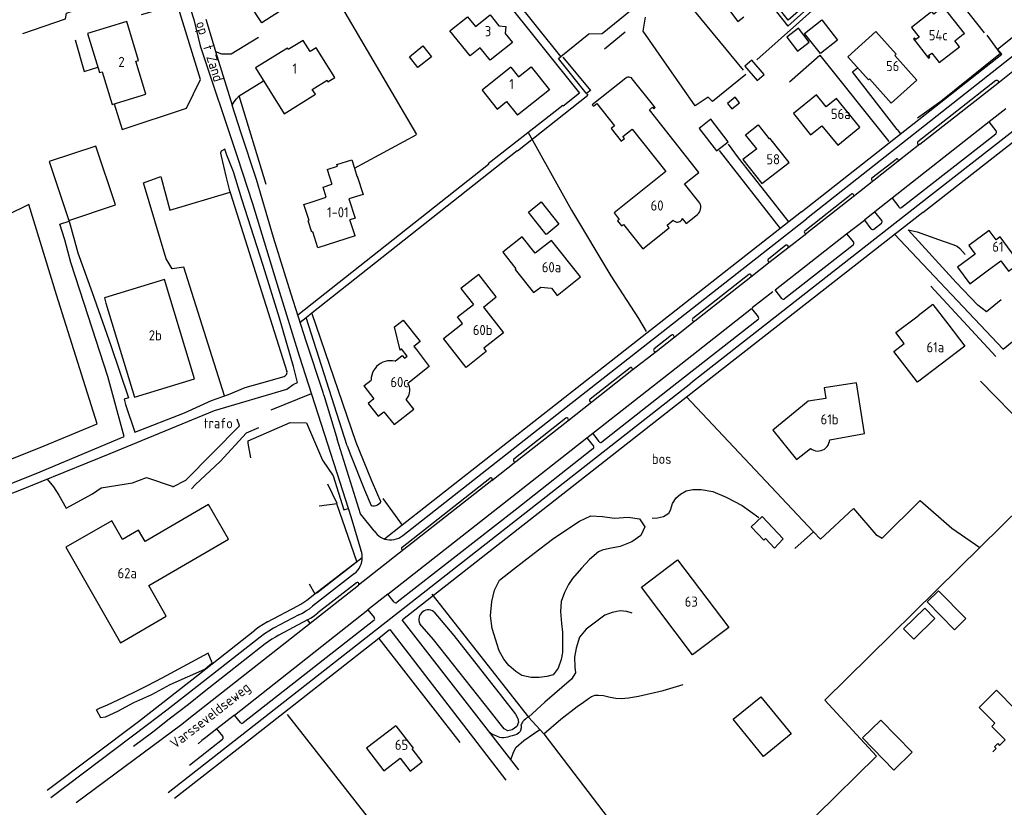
# Model space of a CAD drawing. Header units: metres. Extents: x 233874 to 239264, y 443832 to 448222.
# Tile 4 of 198: x 234680 to 234922, y 444183 to 444376. Entities that reach past the tile are written whole.
import ezdxf

# ---------------------------------------------------------------- set-up
doc = ezdxf.new("R2010")
doc.units = ezdxf.units.M
doc.header["$MEASUREMENT"] = 0
for name, color, linetype in [('BIJGEBOUW', 4, 'Continuous'), ('DAKRAND', 4, 'Continuous'), ('DAKRAND-BYG', 4, 'Continuous'), ('FUNKTIEAAND', 253, 'Continuous'), ('HEG', 253, 'Continuous'), ('HEK', 253, 'Continuous'), ('HOOFDGEBOUW', 4, 'Continuous'), ('HUISNUMMER', 253, 'Continuous'), ('INSTEEKSLOOT', 153, 'Continuous'), ('KANTVERH', 253, 'Continuous'), ('KANTWATER', 153, 'Continuous'), ('KNTONVERHARD', 253, 'Continuous'), ('MIDSLTGREPPEL', 253, 'Continuous'), ('MUUR', 253, 'Continuous'), ('OVERIGEAFSCH', 253, 'Continuous'), ('RASTER', 253, 'Continuous'), ('STRAATNAAM', 253, 'Continuous')]:
    doc.layers.add(name, color=color, linetype=linetype)
doc.styles.get("Standard").update_dxf_attribs({"font": 'iso.shx'})

msp = doc.modelspace()

# ---------------------------------------------------------------- linework, layer by layer
at = {"layer": 'BIJGEBOUW'}
msp.add_line((234812.21, 444325.79), (234809.2, 444323.4), dxfattribs=at)
for points in [[(234703.27, 444330.55), (234698.49, 444344.98), (234687.02, 444341.19), (234691.8, 444326.75), (234703.27, 444330.55)], [(234806.56, 444326.47), (234804.72, 444328.79), (234807.86, 444331.29), (234812.21, 444325.79)], [(234809.2, 444323.4), (234809.07, 444323.3), (234806.56, 444326.47)], [(234722.71, 444287.79), (234715.33, 444312.24), (234700.56, 444307.75), (234700.93, 444306.42), (234707.97, 444283.33), (234722.71, 444287.79)]]:
    msp.add_lwpolyline(points, dxfattribs=at)
at = {"layer": 'DAKRAND'}
for points in [[(234853.49, 444379.11), (234853.85, 444378.65), (234856.16, 444375.65), (234857.58, 444376.75)], [(234860.76, 444344.36), (234858.01, 444347.81), (234861.09, 444350.27), (234863.84, 444346.82)], [(234755.28, 444339.28), (234757.82, 444340.08), (234757.68, 444340.52), (234761.3, 444341.66), (234761.95, 444339.6)], [(234761.95, 444339.6), (234762.58, 444337.61), (234762.65, 444337.64)], [(234806.39, 444318.66), (234803.17, 444322.72), (234798.4, 444318.94), (234801.62, 444314.88)], [(234914.4, 444318.42), (234910.11, 444315.28), (234913.1, 444311.2), (234917.39, 444314.34)], [(234793.66, 444305.45), (234796.8, 444307.94), (234792.49, 444313.45), (234788.13, 444310.05), (234791.2, 444306.1)], [(234774.9, 444293.4), (234773.55, 444295.15), (234773.23, 444294.9), (234771.82, 444300.59), (234773.97, 444302.25), (234778.08, 444296.95), (234776.57, 444295.78), (234777.1, 444295.1)]]:
    msp.add_lwpolyline(points, dxfattribs=at)
at = {"layer": 'DAKRAND-BYG'}
for p, q in [((234867.3, 444248.49), (234862.09, 444253.98)), ((234865.18, 444246.19), (234867.3, 444248.49))]:
    msp.add_line(p, q, dxfattribs=at)
for points in [[(234749.08, 444381.72), (234739.23, 444375.32), (234736.4, 444379.66), (234746.25, 444386.06), (234749.08, 444381.72)], [(234880.64, 444371.05), (234876.41, 444367.73), (234872.52, 444372.69), (234876.75, 444376.01), (234880.64, 444371.05)], [(234873.65, 444370.55), (234871.01, 444373.97), (234868.15, 444371.76), (234870.8, 444368.34), (234873.65, 444370.55)], [(234780.89, 444366.98), (234777.57, 444364.34), (234775.48, 444366.97), (234778.81, 444369.61), (234780.89, 444366.98)], [(234862.6, 444362.63), (234859.59, 444366.13), (234857.85, 444364.64), (234860.86, 444361.14), (234862.6, 444362.63)], [(234855.51, 444356.99), (234853.57, 444355.48), (234854.63, 444354.13), (234856.57, 444355.63), (234855.51, 444356.99)], [(234853.77, 444346.08), (234849.49, 444351.6), (234846.62, 444349.37), (234850.9, 444343.85), (234853.77, 444346.08)], [(234862.09, 444253.98), (234859.44, 444251.47), (234862.56, 444248.18), (234862.94, 444248.55), (234865.18, 444246.19)], [(234905.43, 444235.75), (234912.16, 444228.89), (234909.34, 444226.13), (234902.61, 444232.99), (234905.43, 444235.75)], [(234904.5, 444228.96), (234899.32, 444223.86), (234896.85, 444226.37), (234902.03, 444231.47), (234904.5, 444228.96)], [(234861.79, 444209.7), (234869.22, 444200.57), (234862.41, 444195.03), (234854.98, 444204.15), (234861.79, 444209.7)], [(234886.72, 444199.57), (234894.45, 444191.65), (234898.97, 444196.05), (234891.24, 444203.98), (234886.72, 444199.57)]]:
    msp.add_lwpolyline(points, dxfattribs=at)
at = {"layer": 'HEG'}
for p, q in [((234908.64, 444383), (234916.62, 444372.86)), ((234768.93, 444258.39), (234773.7, 444251.84)), ((234767.93, 444224.03), (234787.85, 444198.48))]:
    msp.add_line(p, q, dxfattribs=at)
for points in [[(234860.76, 444366.22), (234876.55, 444380.21), (234896.36, 444398.61), (234904.65, 444388.07)], [(234813.16, 444366.88), (234819.95, 444358.67), (234819.08, 444358)], [(234868.79, 444360.83), (234876.26, 444367.38), (234893.2, 444346.14)], [(234835.08, 444253.54), (234836.38, 444253.7), (234837.87, 444253.99), (234839.17, 444254.77), (234839.59, 444255.53), (234840.05, 444257.15), (234840.96, 444258.59), (234842.03, 444259.49), (234843.46, 444260.27), (234845.11, 444260.6), (234847.13, 444260.63), (234849.96, 444260.1), (234853.25, 444258.77), (234857.22, 444256.7), (234861.29, 444253.71)], [(234750.84, 444237.48), (234752.28, 444235), (234762.6, 444242.92), (234757.61, 444257.08)]]:
    msp.add_lwpolyline(points, dxfattribs=at)
at = {"layer": 'HEK'}
msp.add_line((234823.42, 444368.92), (234828.48, 444373.12), dxfattribs=at)
at = {"layer": 'HOOFDGEBOUW'}
for p, q in [((234755.28, 444339.28), (234756.46, 444335.64)), ((234762.65, 444337.64), (234764.1, 444333.14)), ((234754.27, 444334.93), (234756.46, 444335.64)), ((234755.07, 444332.46), (234754.27, 444334.93)), ((234751.58, 444331.33), (234755.07, 444332.46)), ((234764.1, 444333.14), (234760.63, 444332.01)), ((234749.55, 444330.67), (234751.58, 444331.33)), ((234749.65, 444330.37), (234749.55, 444330.67)), ((234750.82, 444326.74), (234749.65, 444330.37)), ((234760.63, 444332.01), (234762.16, 444327.28)), ((234750.61, 444326.67), (234750.82, 444326.74)), ((234751.53, 444323.85), (234750.61, 444326.67)), ((234762.16, 444327.28), (234760.84, 444326.86)), ((234762.13, 444322.92), (234760.84, 444326.86)), ((234751.74, 444323.92), (234751.53, 444323.85)), ((234753.01, 444320), (234751.74, 444323.92)), ((234762.13, 444322.92), (234753.01, 444320)), ((234904.06, 444306.09), (234900.39, 444303.31)), ((234904.06, 444306.09), (234907.69, 444301.31)), ((234907.69, 444301.31), (234911.86, 444295.83)), ((234774.24, 444292.88), (234774.9, 444293.4)), ((234764.3, 444286.06), (234766.08, 444287.51)), ((234772.1, 444202.58), (234776.37, 444197.03))]:
    msp.add_line(p, q, dxfattribs=at)
for points in [[(234898.8, 444374.16), (234900.66, 444371.79), (234899.87, 444371.17), (234899.55, 444371.57), (234899.28, 444371.35), (234903, 444366.63), (234903.27, 444366.84), (234902.96, 444367.24), (234903.75, 444367.87), (234905.61, 444365.51), (234910.55, 444369.4), (234909.42, 444370.84), (234911.51, 444372.48), (234911.55, 444372.42), (234911.83, 444372.64), (234906.57, 444379.32), (234906.3, 444379.1), (234906.35, 444379.03), (234904.27, 444377.39), (234903.75, 444378.05), (234898.8, 444374.16)], [(234795.3, 444366.1), (234792.86, 444369.16), (234790.37, 444367.15), (234785.38, 444373.3), (234789.73, 444376.8)], [(234789.73, 444376.8), (234791.68, 444374.37), (234795.3, 444377.27), (234797.45, 444374.59), (234799.19, 444374.43), (234799.03, 444372.68), (234800.78, 444370.48), (234795.3, 444366.1)], [(234710.78, 444357.8), (234708.31, 444365.85), (234708.97, 444366.05), (234706.04, 444375.6), (234696.45, 444372.66), (234699.39, 444363.1), (234700.02, 444363.29), (234702.48, 444355.25), (234710.78, 444357.8)], [(234757.14, 444361.86), (234752.6, 444369.19), (234751.06, 444368.23), (234749.35, 444370.99), (234745.71, 444368.74), (234745.52, 444369.04), (234737.71, 444364.2), (234744.68, 444352.97), (234752.38, 444357.74), (234751.63, 444358.95), (234755.25, 444361.19), (234755.47, 444360.83), (234757.14, 444361.86)], [(234900.13, 444361.23), (234894.7, 444367.27), (234895.03, 444367.57), (234890.03, 444373.14), (234883.11, 444366.93), (234888.2, 444361.26), (234888.49, 444361.52), (234893.82, 444355.58), (234900.13, 444361.23)], [(234800.39, 444364.37), (234793.33, 444358.75), (234797.01, 444354.12), (234799.36, 444356), (234802.05, 444352.63)], [(234800.39, 444364.37), (234802.26, 444362.02), (234805.4, 444364.52), (234809.89, 444358.87), (234802.05, 444352.63)], [(234828.6, 444361.7), (234820.37, 444355.16), (234820.65, 444354.81), (234821.52, 444355.5), (234825.87, 444350.02), (234825, 444349.33), (234827.49, 444346.19), (234828.34, 444346.86), (234827.93, 444347.37), (234830.19, 444349.16), (234838.46, 444338.73), (234825.73, 444328.63), (234827.03, 444327), (234826.57, 444326.64), (234827.56, 444325.39), (234828.02, 444325.76), (234832.77, 444319.76), (234839.3, 444324.95), (234838.77, 444325.61), (234840.27, 444326.8)], [(234830.22, 444361.54), (234830, 444361.74), (234829.73, 444361.89), (234829.44, 444361.96), (234829.14, 444361.95), (234828.85, 444361.86), (234828.6, 444361.7)], [(234846.56, 444331.31), (234843.05, 444335.73), (234846.59, 444338.54), (234834.4, 444353.9), (234835.2, 444354.54), (234835.48, 444354.19), (234835.83, 444354.47), (234830.22, 444361.54)], [(234886.09, 444349.63), (234880.37, 444356.68), (234877.83, 444354.62), (234875.43, 444357.59), (234869.77, 444353.01), (234874.02, 444347.77), (234876.78, 444350.01), (234880.66, 444345.23), (234886.09, 444349.63)], [(234860.76, 444344.36), (234857.39, 444341.68), (234862.05, 444335.78), (234868.74, 444341), (234864.01, 444346.96), (234863.84, 444346.82)], [(234846.23, 444328.2), (234846.5, 444328.47), (234846.73, 444328.78), (234846.9, 444329.13), (234847, 444329.5), (234847.04, 444329.88), (234847.02, 444330.26), (234846.93, 444330.64), (234846.77, 444330.99), (234846.56, 444331.31)], [(234842.5, 444327.18), (234843.45, 444325.99), (234846.23, 444328.2)], [(234840.27, 444326.8), (234840.49, 444326.59), (234840.75, 444326.44), (234841.04, 444326.35), (234841.34, 444326.33), (234841.64, 444326.38), (234841.92, 444326.5), (234842.17, 444326.68), (234842.36, 444326.91), (234842.5, 444327.18)], [(234917.39, 444314.34), (234920.76, 444316.81), (234922.62, 444314.26), (234925.31, 444316.23), (234920.57, 444322.7), (234919.56, 444321.95), (234917.87, 444324.26), (234912.83, 444320.57), (234914.4, 444318.42)], [(234801.62, 444314.88), (234801.43, 444314.72), (234805.98, 444308.99), (234807.76, 444310.37), (234810.36, 444310.12), (234811.77, 444308.33), (234817.5, 444312.88), (234810.4, 444321.84), (234806.39, 444318.66)], [(234793.66, 444305.45), (234798.61, 444299.16), (234793.73, 444295.32), (234794.35, 444294.53), (234789.38, 444290.63), (234783.81, 444297.72), (234788.53, 444301.44), (234787.29, 444303.02), (234791.2, 444306.1)], [(234911.86, 444295.83), (234900.22, 444286.98), (234894.46, 444294.55), (234897, 444296.47), (234894.95, 444299.17), (234900.39, 444303.31)], [(234771.95, 444292.14), (234773.71, 444293.53), (234774.24, 444292.88)], [(234777.1, 444295.1), (234780.33, 444290.86), (234775.11, 444286.69)], [(234771.95, 444292.14), (234771.35, 444292.24), (234770.73, 444292.27), (234770.12, 444292.22), (234769.52, 444292.09), (234768.94, 444291.88), (234768.39, 444291.6), (234767.89, 444291.26), (234767.43, 444290.84), (234767.03, 444290.38), (234766.69, 444289.86), (234766.42, 444289.31), (234766.23, 444288.73), (234766.11, 444288.13), (234766.08, 444287.51)], [(234774.67, 444282.76), (234774.97, 444283.12), (234775.22, 444283.52), (234775.41, 444283.96), (234775.53, 444284.41), (234775.59, 444284.89), (234775.57, 444285.36), (234775.48, 444285.82), (234775.33, 444286.27), (234775.11, 444286.69)], [(234878.71, 444272.86), (234887.26, 444274.39), (234885.28, 444286.81), (234877.36, 444285.57), (234877.76, 444283), (234873.39, 444282.3), (234864.69, 444275.22), (234870.58, 444267.98), (234873.96, 444270.69)], [(234764.3, 444286.06), (234766.75, 444282.91), (234765.31, 444281.79), (234767.78, 444278.61), (234769.22, 444279.73), (234771.69, 444276.57), (234776.56, 444280.35), (234774.67, 444282.76)], [(234873.96, 444270.69), (234874.35, 444270.44), (234874.76, 444270.25), (234875.2, 444270.12), (234875.66, 444270.07), (234876.12, 444270.09), (234876.57, 444270.18), (234877, 444270.34), (234877.4, 444270.56), (234877.76, 444270.84), (234878.07, 444271.17), (234878.33, 444271.55), (234878.52, 444271.97), (234878.65, 444272.41), (234878.71, 444272.86)], [(234691.12, 444246.43), (234704.51, 444222.92), (234715.76, 444229.46), (234711.44, 444237.03), (234731.04, 444248.4), (234726.17, 444256.91), (234710.55, 444247.86), (234708.96, 444250.63), (234704.97, 444248.37), (234702.36, 444252.95), (234691.12, 444246.43)], [(234853.92, 444226.68), (234845.02, 444219.96), (234832.44, 444236.6), (234841.34, 444243.33), (234853.92, 444226.68)], [(234918.76, 444196.13), (234919.62, 444196.98), (234919.21, 444197.4), (234919.99, 444198.17), (234920.4, 444197.75), (234921.76, 444199.08), (234918.49, 444202.4), (234919.28, 444203.17), (234915.43, 444207.09), (234919.7, 444211.29), (234929, 444201.82), (234926.17, 444199.04)], [(234772.1, 444202.58), (234764.93, 444197.05), (234769.21, 444191.51), (234773.18, 444194.57), (234775.63, 444191.4), (234778.63, 444193.72), (234776.18, 444196.89), (234776.37, 444197.03)]]:
    msp.add_lwpolyline(points, dxfattribs=at)
at = {"layer": 'INSTEEKSLOOT'}
for p, q in [((234762.37, 444272.16), (234751.54, 444304.02)), ((234760.22, 444271.38), (234750.09, 444302.87)), ((234781.48, 444230.59), (234786.37, 444224.72)), ((234781.41, 444223.75), (234778.02, 444227.62)), ((234726.05, 444220.42), (234714.64, 444214.29)), ((234727.04, 444218.03), (234726.05, 444220.42)), ((234716.7, 444212.68), (234725.2, 444216.47)), ((234725.2, 444216.47), (234727.04, 444218.03)), ((234714.64, 444214.29), (234711.04, 444212.4))]:
    msp.add_line(p, q, dxfattribs=at)
for points in [[(234635.8, 444245.78), (234636.33, 444243.94), (234652.43, 444250.12), (234679.35, 444260.29), (234701.94, 444269.46), (234727.63, 444280.07), (234745.4, 444285.31), (234746.95, 444286.42), (234747.97, 444286.89), (234746.98, 444290.83), (234743.59, 444302.74), (234739.54, 444315.67), (234734.3, 444331.98), (234732.31, 444338.71), (234730.6, 444342.74), (234730.14, 444344.22), (234729.22, 444343.76), (234729.05, 444343.26), (234729.24, 444342.55), (234730.4, 444337.61), (234731.23, 444334.32), (234731.53, 444333.36), (234745.37, 444289.65)], [(234658.08, 444254.34), (234683.79, 444264.56), (234705.44, 444273.66), (234701.41, 444288.35), (234695.57, 444306.36), (234692.32, 444316.42), (234690.84, 444321.97), (234689.63, 444325.86), (234691.91, 444326.58), (234694.08, 444318.75), (234697.6, 444309.05), (234702.15, 444295.98), (234706.46, 444283.16), (234705.4, 444282.85), (234705.78, 444281.53), (234708, 444274.68), (234720.22, 444279.48), (234726.83, 444282.48), (234731.08, 444283.97), (234735.17, 444285.65), (234739.2, 444286.87), (234744.71, 444288.42)], [(234744.71, 444288.42), (234744.95, 444288.52), (234745.15, 444288.68), (234745.31, 444288.89), (234745.4, 444289.13), (234745.42, 444289.39), (234745.37, 444289.65)], [(234768.52, 444257.67), (234768.27, 444257.97), (234767.72, 444259.32), (234766.17, 444262.9), (234762.37, 444272.16)], [(234760.22, 444271.38), (234761.07, 444269.01), (234764.48, 444260.51), (234766.11, 444256.7)], [(234766.11, 444256.7), (234766.5, 444256.63), (234766.9, 444256.63), (234767.3, 444256.71), (234767.67, 444256.85), (234768, 444257.07), (234768.29, 444257.35), (234768.53, 444257.67)], [(234781.48, 444230.59), (234781.12, 444230.8), (234780.73, 444230.95), (234780.32, 444231.02), (234779.9, 444231.02), (234779.49, 444230.95), (234779.1, 444230.8), (234778.74, 444230.59), (234778.43, 444230.32), (234778.17, 444230), (234777.96, 444229.64), (234777.83, 444229.24), (234777.77, 444228.83), (234777.78, 444228.41), (234777.86, 444228.01), (234778.02, 444227.62)], [(234802.28, 444203.43), (234801.87, 444202.4), (234800.67, 444201.54), (234799.66, 444201.36), (234798.73, 444201.81), (234797.76, 444203.07), (234795.41, 444206.1), (234781.41, 444223.75)], [(234786.37, 444224.72), (234798.33, 444209.49), (234801.51, 444205.39), (234802.11, 444204.34), (234802.28, 444203.43)], [(234698.58, 444206.54), (234699.61, 444204.57), (234700.81, 444204.78), (234703.85, 444206.12), (234707.83, 444208.28), (234712.24, 444210.27), (234716.7, 444212.68)], [(234711.04, 444212.4), (234707.82, 444210.7), (234703.89, 444208.83), (234701.21, 444207.64), (234699.25, 444206.8), (234698.61, 444206.51)]]:
    msp.add_lwpolyline(points, dxfattribs=at)
at = {"layer": 'KANTVERH'}
for p, q in [((234812.67, 444367), (234753.61, 444440.91)), ((234796.07, 444384.47), (234817.23, 444357.99)), ((234919.93, 444368.86), (234932.45, 444378.78)), ((234724.07, 444369.62), (234733.19, 444342.46)), ((234928.01, 444370.51), (234872.98, 444327.17)), ((234920.94, 444367.57), (234919.93, 444368.86)), ((234727.88, 444368.23), (234731.97, 444355.1)), ((234871.79, 444328.87), (234920.94, 444367.57)), ((234901.56, 444328.7), (234950.96, 444367.38)), ((234919.98, 444360.51), (234924.1, 444363.76)), ((234937.48, 444359.46), (234900.35, 444330.41)), ((234919.52, 444361.13), (234900.37, 444346.06)), ((234900.83, 444345.45), (234919.98, 444360.51)), ((234802.06, 444343.84), (234819.26, 444357.52)), ((234817.23, 444357.99), (234813.25, 444354.83)), ((234818.87, 444358.02), (234819.26, 444357.52)), ((234813.12, 444354.96), (234794.82, 444340.62)), ((234813.25, 444354.83), (234813.12, 444354.96)), ((234921.92, 444354.13), (234917.85, 444350.95)), ((234917.85, 444350.95), (234894.02, 444332.2)), ((234895.26, 444349.1), (234896.07, 444347.98)), ((234919.58, 444348.73), (234917.85, 444350.95)), ((234896.39, 444329.96), (234919.48, 444348.06)), ((234900.83, 444345.45), (234895.46, 444341.21)), ((234751.54, 444304.02), (234801.94, 444343.94)), ((234801.94, 444343.94), (234802.06, 444343.84)), ((234851.59, 444343.94), (234866.56, 444324.77)), ((234794.9, 444340.51), (234748.08, 444303.42)), ((234794.82, 444340.62), (234794.9, 444340.51)), ((234889.06, 444337.17), (234894.98, 444341.82)), ((234895.46, 444341.21), (234889.55, 444336.56)), ((234889.55, 444336.56), (234884.47, 444332.56)), ((234872.61, 444324.22), (234883.97, 444333.17)), ((234884.47, 444332.56), (234873.07, 444323.6)), ((234894.02, 444332.2), (234889.82, 444328.89)), ((234894.02, 444332.2), (234895.66, 444330.07)), ((234900.35, 444330.41), (234844.58, 444286.74)), ((234871.79, 444328.87), (234812.51, 444282.35)), ((234901.56, 444328.7), (234845.77, 444285.03)), ((234889.82, 444328.89), (234887.23, 444326.8)), ((234891.5, 444326.76), (234889.82, 444328.89)), ((234813.97, 444280.88), (234872.98, 444327.17)), ((234882.86, 444323.48), (234887.23, 444326.8)), ((234887.23, 444326.8), (234888.83, 444324.69)), ((234889.54, 444324.58), (234891.4, 444326.05)), ((234865.28, 444309.69), (234882.86, 444323.48)), ((234868.4, 444320.01), (234873.07, 444323.6)), ((234882.86, 444323.48), (234884.52, 444321.38)), ((234867.92, 444320.64), (234863.63, 444317.25)), ((234884.45, 444320.69), (234867.63, 444307.5)), ((234864.11, 444316.64), (234868.4, 444320.01)), ((234859.29, 444312.84), (234864.11, 444316.64)), ((234858.82, 444313.46), (234845.08, 444302.64)), ((234845.55, 444302.05), (234859.29, 444312.84)), ((234859.65, 444305.33), (234864.71, 444309.27)), ((234866.91, 444307.58), (234865.28, 444309.69)), ((234750.09, 444302.87), (234751.54, 444304.02)), ((234840.95, 444290.54), (234859.51, 444305.13)), ((234859.51, 444305.13), (234861.16, 444303.05)), ((234748.63, 444301.72), (234750.09, 444302.87)), ((234840.33, 444297.93), (234845.55, 444302.05)), ((234861.07, 444302.35), (234841.17, 444286.73)), ((234839.86, 444298.55), (234835.56, 444295.15)), ((234836.04, 444294.55), (234840.33, 444297.93)), ((234830.14, 444289.91), (234836.04, 444294.55)), ((234829.66, 444290.53), (234819.85, 444282.8)), ((234820.31, 444282.19), (234830.14, 444289.91)), ((234820.5, 444274.45), (234840.95, 444290.54)), ((234765.98, 444225.16), (234844.58, 444286.74)), ((234841.17, 444286.73), (234822.76, 444272.29)), ((234751.38, 444284.13), (234741.47, 444280.13)), ((234845.77, 444285.03), (234773.74, 444228.59)), ((234754.49, 444283.77), (234757.7, 444273.03)), ((234812.51, 444282.35), (234773.7, 444251.84)), ((234814.38, 444277.53), (234820.31, 444282.19)), ((234773.86, 444249.32), (234813.97, 444280.88)), ((234813.91, 444278.14), (234801.15, 444268.1)), ((234801.62, 444267.51), (234814.38, 444277.53)), ((234819.04, 444273.3), (234820.5, 444274.45)), ((234822.05, 444272.41), (234820.5, 444274.45)), ((234763.43, 444254.67), (234757.7, 444273.03)), ((234799.45, 444257.91), (234819.04, 444273.3)), ((234819.04, 444273.3), (234820.66, 444271.25)), ((234820.54, 444270.58), (234801.42, 444255.58)), ((234795.71, 444262.87), (234801.62, 444267.51)), ((234773.67, 444246.46), (234795.24, 444263.44)), ((234795.71, 444262.87), (234774.14, 444245.85)), ((234770.2, 444234.94), (234799.45, 444257.91)), ((234801.42, 444255.58), (234772.46, 444232.9)), ((234761.11, 444253.97), (234763.57, 444245.72)), ((234766.85, 444250.47), (234763.43, 444254.67)), ((234773.7, 444251.84), (234769.39, 444248.45)), ((234774.14, 444245.85), (234762.93, 444237.08)), ((234752.75, 444235.2), (234763.9, 444243.9)), ((234761.95, 444239.96), (234751.71, 444231.92)), ((234751.13, 444227.8), (234762.93, 444237.08)), ((234762.46, 444237.7), (234753.01, 444230.28)), ((234750.28, 444233.43), (234752.65, 444235.32)), ((234752.65, 444235.32), (234752.75, 444235.2)), ((234770.2, 444234.94), (234765.27, 444231.05)), ((234771.74, 444232.97), (234770.2, 444234.94)), ((234732.48, 444205.2), (234765.27, 444231.05)), ((234740.64, 444228.08), (234748.06, 444232)), ((234765.27, 444231.05), (234766.84, 444229.15)), ((234766.76, 444228.41), (234734.66, 444203.26)), ((234748.3, 444229.8), (234742.11, 444226.52)), ((234750.48, 444228.58), (234743.42, 444224.84)), ((234751.13, 444227.8), (234750.48, 444228.58)), ((234802.36, 444191.7), (234773.7, 444228.62)), ((234721.34, 444204.36), (234751.13, 444227.8)), ((234723.93, 444215.33), (234737.51, 444226.06)), ((234770.62, 444226.14), (234767.93, 444224.03)), ((234770.68, 444226.25), (234799.15, 444189.19)), ((234716.25, 444186.14), (234765.98, 444225.16)), ((234738.78, 444224.33), (234721.48, 444210.72)), ((234767.93, 444224.03), (234736.42, 444199.3)), ((234740.07, 444222.68), (234725.08, 444210.87)), ((234708.92, 444203.65), (234723.93, 444215.33)), ((234721.48, 444210.72), (234715.92, 444206.4)), ((234715.92, 444206.4), (234711.18, 444202.77)), ((234719.56, 444202.97), (234721.34, 444204.36)), ((234732.48, 444205.2), (234728.18, 444201.83)), ((234734, 444203.33), (234732.48, 444205.2)), ((234686.52, 444186.76), (234708.92, 444203.65)), ((234711.18, 444202.77), (234687.39, 444184.83)), ((234693.61, 444183.69), (234719.56, 444202.97)), ((234728.18, 444201.83), (234725.49, 444199.72)), ((234729.67, 444199.97), (234728.18, 444201.83)), ((234736.42, 444199.3), (234717.77, 444184.67)), ((234721.45, 444192.87), (234729.61, 444199.27))]:
    msp.add_line(p, q, dxfattribs=at)
for points in [[(234713.29, 444406.89), (234717.98, 444390.41), (234722.56, 444376.14), (234724.07, 444369.62)], [(234853.59, 444393.31), (234868.45, 444374.48), (234875.36, 444380.68), (234874.74, 444381.43), (234868.49, 444375.98), (234860.37, 444386.33)], [(234812.67, 444367), (234819.52, 444372.58), (234822.83, 444372.64), (234831.51, 444379.72), (234832.08, 444382.82), (234839.99, 444389.28)], [(234680.51, 444372.69), (234691.02, 444376.27), (234691.28, 444377.71), (234694.85, 444379.01)], [(234725.46, 444376.17), (234727.52, 444369.41), (234727.88, 444368.23), (234729.32, 444367.7), (234731.73, 444367.64), (234738.43, 444371.81)], [(234818.87, 444358.02), (234812.08, 444366.52), (234812.67, 444367)], [(234895.26, 444349.1), (234884.3, 444363.23), (234885.55, 444364.21)], [(234919.52, 444361.13), (234919.67, 444361.19), (234919.84, 444361.18), (234919.99, 444361.1), (234920.09, 444360.97), (234920.12, 444360.8), (234920.08, 444360.64), (234919.98, 444360.51)], [(234754.49, 444283.77), (234754.27, 444284.46), (234750.13, 444297.06), (234746.33, 444308.89), (234742.11, 444322.57), (234737.9, 444336.83), (234734.04, 444348.47), (234731.97, 444355.1), (234732.47, 444355.87), (234733.03, 444356.58), (234733.66, 444357.32)], [(234919.48, 444348.06), (234919.59, 444348.2), (234919.65, 444348.38), (234919.65, 444348.56), (234919.58, 444348.73)], [(234853.74, 444345.5), (234856.23, 444342.15), (234862.96, 444333.64), (234868.58, 444326.36)], [(234900.37, 444346.06), (234900.27, 444345.93), (234900.23, 444345.76), (234900.26, 444345.6), (234900.37, 444345.47), (234900.52, 444345.39), (234900.68, 444345.39), (234900.83, 444345.45)], [(234733.19, 444342.46), (234736.92, 444330.89), (234743.27, 444310.2), (234748.4, 444293.5), (234750.67, 444286.36)], [(234895.46, 444341.21), (234895.56, 444341.34), (234895.59, 444341.51), (234895.55, 444341.67), (234895.45, 444341.8), (234895.3, 444341.88), (234895.13, 444341.88), (234894.98, 444341.82)], [(234889.06, 444337.17), (234888.97, 444337.03), (234888.94, 444336.87), (234888.98, 444336.71), (234889.09, 444336.58), (234889.23, 444336.51), (234889.4, 444336.5), (234889.55, 444336.56)], [(234884.47, 444332.56), (234884.57, 444332.7), (234884.6, 444332.87), (234884.56, 444333.04), (234884.45, 444333.17), (234884.3, 444333.24), (234884.13, 444333.24), (234883.97, 444333.17)], [(234895.66, 444330.07), (234895.77, 444329.93), (234895.91, 444329.85), (234896.08, 444329.83), (234896.25, 444329.86), (234896.39, 444329.96)], [(234891.4, 444326.05), (234891.52, 444326.2), (234891.58, 444326.39), (234891.58, 444326.58), (234891.5, 444326.76)], [(234872.61, 444324.22), (234872.5, 444324.09), (234872.46, 444323.93), (234872.49, 444323.76), (234872.6, 444323.62), (234872.75, 444323.54), (234872.92, 444323.54), (234873.07, 444323.6)], [(234888.83, 444324.69), (234888.98, 444324.56), (234889.17, 444324.49), (234889.36, 444324.5), (234889.54, 444324.58)], [(234920.79, 444307.23), (234917.23, 444304.31), (234915.07, 444305.94), (234909.77, 444311.52), (234897.99, 444324.47), (234900.2, 444323.91), (234905.43, 444322.02), (234908.91, 444320.84), (234909.97, 444320.4), (234910.68, 444319.87), (234911.99, 444318.36)], [(234868.4, 444320.01), (234868.5, 444320.15), (234868.53, 444320.31), (234868.5, 444320.47), (234868.39, 444320.61), (234868.25, 444320.69), (234868.08, 444320.7), (234867.92, 444320.64)], [(234884.45, 444320.69), (234884.56, 444320.84), (234884.61, 444321.02), (234884.6, 444321.21), (234884.52, 444321.38)], [(234863.63, 444317.25), (234863.53, 444317.11), (234863.49, 444316.95), (234863.53, 444316.78), (234863.63, 444316.65), (234863.78, 444316.57), (234863.95, 444316.57), (234864.11, 444316.64)], [(234859.29, 444312.84), (234859.39, 444312.97), (234859.42, 444313.14), (234859.39, 444313.3), (234859.29, 444313.43), (234859.14, 444313.51), (234858.97, 444313.52), (234858.82, 444313.46)], [(234866.91, 444307.58), (234867.03, 444307.47), (234867.18, 444307.4), (234867.34, 444307.39), (234867.49, 444307.42), (234867.63, 444307.5)], [(234845.08, 444302.64), (234844.98, 444302.51), (234844.94, 444302.34), (234844.98, 444302.18), (234845.09, 444302.05), (234845.24, 444301.98), (234845.4, 444301.98), (234845.55, 444302.05)], [(234861.07, 444302.35), (234861.2, 444302.49), (234861.26, 444302.68), (234861.25, 444302.88), (234861.16, 444303.05)], [(234840.33, 444297.93), (234840.44, 444298.07), (234840.48, 444298.23), (234840.44, 444298.4), (234840.34, 444298.54), (234840.19, 444298.61), (234840.02, 444298.62), (234839.86, 444298.55)], [(234835.56, 444295.15), (234835.47, 444295.01), (234835.44, 444294.85), (234835.48, 444294.7), (234835.58, 444294.57), (234835.73, 444294.5), (234835.89, 444294.49), (234836.04, 444294.55)], [(234830.14, 444289.91), (234830.23, 444290.04), (234830.26, 444290.21), (234830.22, 444290.36), (234830.12, 444290.49), (234829.98, 444290.57), (234829.81, 444290.59), (234829.66, 444290.53)], [(234750.67, 444286.36), (234758.36, 444262.4), (234761.11, 444253.97)], [(234819.85, 444282.8), (234819.74, 444282.67), (234819.7, 444282.51), (234819.73, 444282.34), (234819.84, 444282.21), (234819.98, 444282.13), (234820.15, 444282.12), (234820.31, 444282.19)], [(234736.52, 444268.4), (234735.86, 444272.04), (234735.9, 444272.59), (234746.22, 444277.08), (234750.17, 444276.99), (234754.09, 444267.81), (234756.75, 444263.98), (234759.4, 444255.59), (234760.46, 444255.97)], [(234814.38, 444277.53), (234814.48, 444277.66), (234814.52, 444277.82), (234814.49, 444277.99), (234814.38, 444278.12), (234814.23, 444278.2), (234814.07, 444278.21), (234813.91, 444278.14)], [(234721.98, 444260.75), (234722.97, 444261.83), (234728.96, 444267.47), (234735.43, 444274.54), (234738.47, 444275.85)], [(234822.05, 444272.41), (234822.19, 444272.27), (234822.38, 444272.2), (234822.58, 444272.21), (234822.76, 444272.29)], [(234820.54, 444270.58), (234820.67, 444270.72), (234820.74, 444270.89), (234820.73, 444271.08), (234820.66, 444271.25)], [(234801.15, 444268.1), (234801.05, 444267.97), (234801.01, 444267.8), (234801.05, 444267.64), (234801.15, 444267.51), (234801.3, 444267.44), (234801.47, 444267.44), (234801.62, 444267.51)], [(234795.71, 444262.87), (234795.8, 444263), (234795.83, 444263.15), (234795.79, 444263.31), (234795.69, 444263.43), (234795.54, 444263.5), (234795.38, 444263.5), (234795.24, 444263.44)], [(234766.85, 444250.47), (234767.17, 444250.02), (234767.53, 444249.6), (234767.94, 444249.24), (234768.39, 444248.92), (234768.88, 444248.66), (234769.39, 444248.45)], [(234769.39, 444248.45), (234769.97, 444248.3), (234770.55, 444248.23), (234771.15, 444248.23), (234771.74, 444248.31), (234772.32, 444248.46), (234772.87, 444248.68), (234773.39, 444248.97), (234773.86, 444249.32)], [(234761.95, 444239.96), (234762.39, 444240.34), (234762.78, 444240.77), (234763.12, 444241.25), (234763.4, 444241.76), (234763.63, 444242.3), (234763.78, 444242.86), (234763.88, 444243.43), (234763.9, 444244.02), (234763.86, 444244.6), (234763.75, 444245.17), (234763.57, 444245.72)], [(234773.67, 444246.46), (234773.57, 444246.32), (234773.53, 444246.16), (234773.56, 444246), (234773.67, 444245.86), (234773.82, 444245.79), (234773.98, 444245.78), (234774.14, 444245.85)], [(234762.93, 444237.08), (234763.04, 444237.21), (234763.07, 444237.37), (234763.04, 444237.54), (234762.94, 444237.67), (234762.79, 444237.75), (234762.62, 444237.76), (234762.46, 444237.7)], [(234748.06, 444232), (234748.83, 444232.44), (234749.57, 444232.91), (234750.28, 444233.43)], [(234748.3, 444229.8), (234749.19, 444230.27), (234750.06, 444230.78), (234750.9, 444231.33), (234751.71, 444231.92)], [(234771.74, 444232.97), (234771.9, 444232.85), (234772.09, 444232.79), (234772.29, 444232.81), (234772.46, 444232.9)], [(234830.2, 444230.21), (234828.87, 444230.68), (234827.24, 444230.83), (234825.27, 444230.39), (234823.5, 444229.76), (234821.48, 444228.27), (234818.89, 444226.3), (234817.28, 444224.37), (234816.45, 444221.66), (234816.06, 444219.42), (234816.13, 444216.98), (234816.23, 444215.58), (234815.25, 444214.04), (234808.71, 444208.38), (234804.74, 444204.66), (234808.49, 444200.59), (234812.65, 444204.18), (234816.65, 444207.29), (234818.24, 444208.4), (234819.43, 444209.3), (234820.23, 444209.79), (234821.1, 444210.09), (234821.88, 444210.12), (234823.12, 444210.01), (234824.74, 444209.6), (234826.18, 444209.36), (234827.49, 444209.29), (234829.28, 444209.4), (234831.7, 444209.87), (234837.81, 444211.24), (234842.7, 444212.73)], [(234750.48, 444228.58), (234751.35, 444229.1), (234752.2, 444229.67), (234753.01, 444230.28)], [(234766.76, 444228.41), (234766.89, 444228.57), (234766.95, 444228.76), (234766.93, 444228.96), (234766.84, 444229.15)], [(234740.64, 444228.08), (234739.58, 444227.44), (234738.53, 444226.76), (234737.51, 444226.06)], [(234742.11, 444226.52), (234740.96, 444225.85), (234739.85, 444225.12), (234738.78, 444224.33)], [(234743.42, 444224.84), (234742.55, 444224.36), (234741.7, 444223.84), (234740.87, 444223.28), (234740.07, 444222.68)], [(234725.08, 444210.87), (234721.18, 444207.8), (234716.48, 444204.17), (234712.42, 444201.03), (234707.7, 444197.5)], [(234734, 444203.33), (234734.14, 444203.2), (234734.32, 444203.15), (234734.5, 444203.17), (234734.66, 444203.26)], [(234725.49, 444199.72), (234724.52, 444198.95), (234723.57, 444198.15)], [(234729.61, 444199.27), (234729.71, 444199.43), (234729.76, 444199.61), (234729.74, 444199.8), (234729.67, 444199.97)]]:
    msp.add_lwpolyline(points, dxfattribs=at)
at = {"layer": 'KANTWATER'}
for points in [[(234795.7, 444233.11), (234796.36, 444235.91), (234797.59, 444238.35), (234801.06, 444241.07), (234806.11, 444244.95), (234810.65, 444248.44), (234813.92, 444250.6), (234817.21, 444252.8), (234820.06, 444254.16), (234822.87, 444254.02), (234825.82, 444253.57), (234829.2, 444253.84), (234832.02, 444253.38), (234833.32, 444251.48)], [(234833.32, 444251.48), (234832.33, 444249.32), (234830.12, 444247.79), (234827.2, 444246.58), (234824.65, 444246.11), (234822.84, 444245.74), (234821.88, 444245.28), (234819.71, 444243.39), (234817.71, 444241.31), (234815.52, 444238.76), (234814.55, 444237.24), (234813.58, 444235.3), (234812.72, 444233.14), (234812.61, 444230.66), (234812.83, 444227.73), (234813.08, 444225.59), (234813.07, 444222.88), (234813.08, 444220.57), (234812.73, 444218.85), (234812.04, 444216.74), (234810.77, 444215.11), (234809.26, 444214.67), (234807.32, 444214.46), (234805.37, 444214.46), (234803.1, 444214.89), (234801.59, 444215.86), (234799.86, 444217.37), (234798.68, 444218.89), (234797.49, 444220.94), (234795.76, 444226.46), (234795.4, 444229.58), (234795.7, 444233.11)]]:
    msp.add_lwpolyline(points, dxfattribs=at)
at = {"layer": 'KNTONVERHARD'}
for points in [[(234804.7, 444204.71), (234804.33, 444204.48), (234803.98, 444204.21), (234803.67, 444203.91), (234803.37, 444203.59), (234803.23, 444203.41), (234803.09, 444203.22), (234802.97, 444203.02), (234802.89, 444202.8), (234802.88, 444202.74), (234802.88, 444202.67), (234802.89, 444202.6), (234802.89, 444202.53), (234802.89, 444202.31), (234802.89, 444202.08), (234802.88, 444201.85), (234802.83, 444201.63), (234802.75, 444201.4), (234802.66, 444201.17), (234802.54, 444200.97), (234802.37, 444200.79), (234801.86, 444200.44), (234801.28, 444200.22), (234800.69, 444200.07), (234800.09, 444199.91), (234799.61, 444199.79), (234799.13, 444199.68), (234798.64, 444199.61), (234798.14, 444199.61), (234797.71, 444199.68), (234797.3, 444199.82), (234796.91, 444199.99)], [(234800.39, 444194.23), (234801, 444196.1), (234801.67, 444197.28), (234803.58, 444198.92), (234805.99, 444200.56), (234807.48, 444201.68)], [(234796.91, 444199.99), (234796.51, 444200.16), (234796.25, 444200.27), (234796, 444200.4), (234795.75, 444200.54), (234795.29, 444200.82)]]:
    msp.add_lwpolyline(points, dxfattribs=at)
at = {"layer": 'MIDSLTGREPPEL'}
msp.add_lwpolyline([(234804.53, 444348.51), (234815.29, 444329.25), (234824.92, 444313.1), (234831.77, 444302.61), (234833.61, 444299.43)], dxfattribs=at)
at = {"layer": 'MUUR'}
for points in [[(234702.99, 444355.41), (234704.92, 444349.06), (234720.74, 444354.34), (234724.15, 444361.34), (234718.42, 444379.94), (234711.08, 444377.66), (234709.56, 444377.3)], [(234693.36, 444371.12), (234695.56, 444363.35), (234695.82, 444363.43), (234698.97, 444364.42)]]:
    msp.add_lwpolyline(points, dxfattribs=at)
at = {"layer": 'OVERIGEAFSCH'}
msp.add_line((234874.68, 444250.22), (234876.43, 444248.4), dxfattribs=at)
for points in [[(234730.03, 444283.6), (234720.09, 444315.28), (234717.24, 444314.87), (234715.7, 444317.31), (234710.19, 444335.95), (234714.39, 444337.57), (234716.61, 444329.28), (234731.43, 444333.67)], [(234843.44, 444283.45), (234874.68, 444250.22), (234870.17, 444246.14)]]:
    msp.add_lwpolyline(points, dxfattribs=at)
at = {"layer": 'RASTER'}
for p, q in [((234841.64, 444382.87), (234857.43, 444363.65)), ((234758.25, 444380.18), (234777.19, 444347.83)), ((234917.3, 444372.23), (234920.54, 444367.76)), ((234761.95, 444339.6), (234777.14, 444347.8)), ((234903.52, 444310.59), (234919.47, 444293.34)), ((234915.72, 444287.25), (234928.04, 444274.6)), ((234780.95, 444234.88), (234804.74, 444204.66)), ((234745.49, 444205.36), (234766.81, 444178.02))]:
    msp.add_line(p, q, dxfattribs=at)
for points in [[(234858.11, 444362.61), (234849.89, 444355.99), (234848.83, 444357.02), (234845.63, 444354.93), (234832.87, 444373.25), (234833.44, 444376.71)], [(234900.28, 444351.96), (234906.01, 444356.06), (234920.65, 444367.85)], [(234740.27, 444335.6), (234733.65, 444357.35), (234739.65, 444361.08)], [(234608.23, 444324.22), (234611.13, 444313.37), (234612.49, 444313.72), (234615.23, 444304.75), (234632.41, 444250.09), (234655.94, 444259.5), (234684.75, 444270.96), (234698.81, 444276.76), (234688.82, 444308.47), (234681.99, 444330.68), (234676.49, 444327.99), (234663.95, 444323.21), (234638.79, 444313.93), (234619.32, 444306.24)], [(234894.55, 444323.47), (234921.28, 444295.09), (234930.44, 444302.64)], [(234717.39, 444261.27), (234720.58, 444262.9), (234733.76, 444276.26), (234733.2, 444277.9)], [(234808.49, 444200.59), (234829.01, 444173.62), (234846.13, 444151.93), (234860.52, 444165.93), (234890.16, 444195.1), (234877.47, 444208.83), (234915.77, 444246.5), (234935.98, 444266.44)], [(234686.49, 444263.19), (234688.04, 444261.29), (234689.37, 444259.23), (234691.14, 444256.04), (234697.64, 444259.59), (234699.76, 444261.02), (234707.47, 444262.23), (234710.9, 444263.56), (234717.49, 444261.32)], [(234753.3, 444256.57), (234757.77, 444257.19), (234755.42, 444261.91)], [(234876.43, 444248.4), (234884.57, 444255.99), (234890.04, 444249.55), (234891.58, 444248.7), (234900.89, 444257.91), (234908.72, 444251.15), (234915.61, 444246.34)]]:
    msp.add_lwpolyline(points, dxfattribs=at)

# ---------------------------------------------------------------- texts
at = {"layer": 'FUNKTIEAAND'}
for s, p in [('trafo', (234724.97, 444275.66)), ('bos', (234835.02, 444266.91))]:
    msp.add_text(s, height=2.5, dxfattribs=at).set_placement(p)
at = {"layer": 'HUISNUMMER'}
for s, p in [('3', (234794, 444372)), ('54c', (234903.03, 444371)), ('2', (234704, 444364.45)), ('1', (234746.75, 444362.81)), ('56', (234892.53, 444363.42)), ('1', (234800, 444359)), ('56a', (234879, 444351.67)), ('58', (234863.15, 444340.52)), ('1-01', (234755.23, 444327.5)), ('60', (234834.72, 444329.16)), ('61', (234918.64, 444319.03)), ('60a', (234808, 444314)), ('60b', (234791.05, 444298.57)), ('2b', (234711.46, 444297.26)), ('61a', (234902.48, 444294.34)), ('60c', (234770.81, 444285.76)), ('61b', (234876.47, 444276.62)), ('62a', (234703.8, 444238.81)), ('63', (234843.09, 444231.82)), ('65', (234771.91, 444196.64))]:
    msp.add_text(s, height=2.5, dxfattribs=at).set_placement(p)
at = {"layer": 'STRAATNAAM'}
for s, rotation, p in [('op  t Zand', 287.2207, (234722.97, 444375.25)), ('Varsseveldseweg', 38.051, (234717.93, 444196.83))]:
    msp.add_text(s, height=2.5, rotation=rotation, dxfattribs=at).set_placement(p)

doc.saveas('drawing.dxf')
